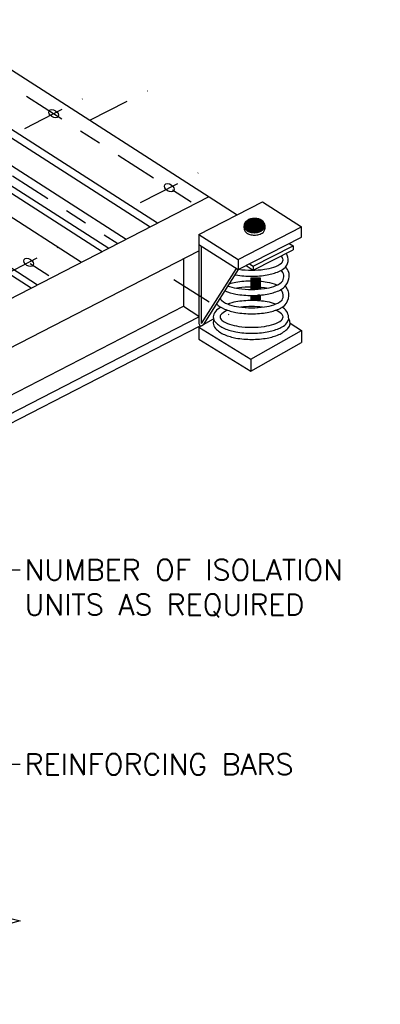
# Model space of a CAD drawing. Header units: inches. Extents: x 0.69 to 7.65, y 0.19 to 9.23.
# Tile 4 of 4: x 4.26 to 5.87, y 4.62 to 9.02. Entities that reach past the tile are written whole.
import ezdxf

# ---------------------------------------------------------------- set-up
doc = ezdxf.new("R2010")
doc.units = ezdxf.units.IN
doc.header["$MEASUREMENT"] = 0
doc.header["$PDSIZE"] = -1
doc.linetypes.add('CENTER2', pattern=[1.125, 0.75, -0.125, 0.125, -0.125])
for name, color, linetype in [('M-DETL-HEVY', 5, 'Continuous'), ('M-DETL-MEDM', 4, 'Continuous'), ('M-DETL-TEXT', 2, 'Continuous'), ('M-DETL-THIN', 2, 'Continuous'), ('M-DETL-XTHN', 1, 'Continuous')]:
    doc.layers.add(name, color=color, linetype=linetype)
doc.styles.add('Romans', font='romans.shx')
doc.dimstyles.new('VA-Dims', dxfattribs={"dimtxt": 0.09375, "dimasz": 0.09375, "dimexe": 0.09375, "dimexo": 0.03125, "dimgap": 0.02, "dimtad": 1, "dimdec": 5, "dimzin": 0, "dimdsep": 46, "dimlunit": 4, "dimtxsty": 'Romans', "dimblk": 'ARCHTICK', "dimcen": 0.09375, "dimclrd": 256, "dimclre": 256, "dimclrt": 256, "dimadec": 0, "dimazin": 0, "dimtfac": 1, "dimtdec": 5, "dimtofl": 0, "dimtmove": 0, "dimatfit": 3, "dimfxl": 1, "dimfrac": 2, "dimtolj": 1, "dimtzin": 0, "dimlwd": -1, "dimlwe": -1, "dimarcsym": 0})

# ---------------------------------------------------------------- blocks, each defined once
blk = doc.blocks.new('_ArchTick')
at = {"color": 0, "linetype": 'ByBlock', "const_width": 0.15}
blk.add_lwpolyline([(-0.5, -0.5), (0.5, 0.5)], dxfattribs=at)

msp = doc.modelspace()

# ---------------------------------------------------------------- linework, layer by layer
at = {"layer": 'M-DETL-HEVY'}
for p, q in [((3.872, 9.0242), (5.2318, 8.1525)), ((3.7963, 8.7699), (4.8431, 8.0988)), ((3.829, 8.7867), (4.8758, 8.1156)), ((3.4655, 8.6275), (4.5363, 7.941)), ((3.8191, 8.6303), (4.7349, 8.0432)), ((3.8135, 8.5441), (4.6572, 8.0032)), ((3.2643, 8.4962), (4.3111, 7.8252)), ((3.2685, 8.5262), (4.3393, 7.8397)), ((3.8136, 8.5103), (4.6281, 7.9882)), ((2.8445, 7.0707), (5.1038, 8.2329)), ((3.3593, 7.1163), (5.0605, 7.9914)), ((4.9912, 7.9557), (4.9912, 7.7429)), ((3.5043, 6.978), (4.9912, 7.7429)), ((4.9912, 7.7429), (5.0605, 7.6984)), ((3.4345, 6.8588), (5.0605, 7.6952)), ((3.4456, 6.822), (5.0627, 7.6538))]:
    msp.add_line(p, q, dxfattribs=at)
at = {"layer": 'M-DETL-MEDM'}
for p, q in [((5.0605, 8.0644), (5.344, 8.2102)), ((5.344, 8.2102), (5.5192, 8.0979)), ((5.0605, 8.0644), (5.0605, 7.6664)), ((5.0605, 8.0644), (5.2357, 7.9521)), ((5.2357, 7.9521), (5.5192, 8.0979)), ((5.5192, 8.0526), (5.5192, 8.0979)), ((5.0605, 8.0191), (5.2357, 7.9068)), ((5.0709, 8.0124), (5.0709, 7.6664)), ((5.2357, 7.9068), (5.5192, 8.0526)), ((5.3034, 7.9217), (5.4809, 8.013)), ((5.4636, 8.024), (5.4809, 8.013)), ((5.4809, 8.013), (5.4809, 7.9959)), ((5.3034, 7.9046), (5.4809, 7.9959)), ((5.2357, 7.9521), (5.2357, 7.9068)), ((5.2714, 7.9251), (5.3034, 7.9046)), ((5.2861, 7.9327), (5.3034, 7.9217)), ((5.2269, 7.9123), (5.0709, 7.6664)), ((5.2357, 7.9068), (5.0797, 7.6608)), ((5.3034, 7.9217), (5.3034, 7.9046)), ((5.2929, 7.8704), (5.3346, 7.8704)), ((5.2929, 7.8704), (5.2929, 7.8183)), ((5.3346, 7.8704), (5.3346, 7.82)), ((5.2929, 7.7914), (5.2929, 7.7725)), ((5.3346, 7.7932), (5.3346, 7.7725)), ((5.2929, 7.7725), (5.3346, 7.7725)), ((5.0605, 7.6495), (5.1256, 7.6865)), ((5.4676, 7.6683), (5.5192, 7.6352)), ((5.0605, 7.6495), (5.2925, 7.5063)), ((5.0605, 7.6495), (5.0605, 7.5961)), ((5.2925, 7.5063), (5.5192, 7.6352)), ((5.5192, 7.6352), (5.5192, 7.5814)), ((5.0605, 7.5961), (5.2925, 7.4525)), ((5.2925, 7.4525), (5.5192, 7.5814)), ((5.2925, 7.5063), (5.2925, 7.4525))]:
    msp.add_line(p, q, dxfattribs=at)
for points in [[(5.276, 8.0689, 0.011098), (5.2782, 8.0678), (5.2782, 8.0678, 0.038467), (5.2877, 8.0643), (5.2877, 8.0643, 0.035572), (5.2979, 8.0622), (5.2979, 8.0622, 0.034179), (5.3083, 8.0615), (5.3083, 8.0615, 0.034179), (5.3187, 8.0622), (5.3187, 8.0622, 0.035572), (5.3289, 8.0643), (5.3289, 8.0643, 0.038467), (5.3384, 8.0678), (5.3384, 8.0678, 0.043041), (5.3469, 8.0727), (5.3469, 8.0727, 0.012316), (5.3489, 8.0741)], [(5.2386, 7.9083, 0.033847), (5.296, 7.9044), (5.296, 7.9044, 0.033956), (5.3535, 7.9083), (5.3535, 7.9083, 0.045733), (5.3952, 7.9179), (5.3952, 7.9179, 0.088698), (5.4295, 7.9365), (5.4295, 7.9365, 0.228442), (5.4364, 7.9507), (5.4364, 7.9507, 0.228442), (5.4295, 7.9649), (5.4295, 7.9649, 0.010245), (5.4259, 7.9676)], [(5.2215, 7.8844, 0.004945), (5.2261, 7.8836), (5.2261, 7.8836, 0.043759), (5.296, 7.8774), (5.296, 7.8774, 0.043759), (5.3658, 7.8836), (5.3658, 7.8836, 0.057151), (5.4173, 7.8989), (5.4173, 7.8989, 0.052267), (5.4401, 7.9115)], [(5.1898, 7.8344, 0.016613), (5.1967, 7.8318), (5.1967, 7.8318, 0.045733), (5.2384, 7.8222), (5.2384, 7.8222, 0.033956), (5.296, 7.8183), (5.296, 7.8183, 0.033956), (5.3535, 7.8222), (5.3535, 7.8222, 0.045733), (5.3952, 7.8318), (5.3952, 7.8318, 0.088698), (5.4295, 7.8504), (5.4295, 7.8504, 0.120338), (5.4348, 7.8572)], [(5.4094, 7.8377, 0.048102), (5.3658, 7.8498), (5.3658, 7.8498, 0.043759), (5.296, 7.8559), (5.296, 7.8559, 0.043759), (5.2261, 7.8498), (5.2261, 7.8498, 0.034481), (5.1946, 7.8419)], [(5.1758, 7.8123, 0.055776), (5.2261, 7.7975), (5.2261, 7.7975, 0.043759), (5.296, 7.7914), (5.296, 7.7914, 0.043759), (5.3658, 7.7975), (5.3658, 7.7975, 0.057151), (5.4173, 7.8128), (5.4173, 7.8128, 0.028402), (5.43, 7.8191)], [(5.3626, 7.8236, 0.009853), (5.3535, 7.8251), (5.3535, 7.8251, 0.033956), (5.296, 7.829), (5.296, 7.829, 0.033956), (5.2384, 7.8251), (5.2384, 7.8251, 0.009853), (5.2293, 7.8236)], [(5.1388, 7.754, 0.085973), (5.1746, 7.7309), (5.1746, 7.7309, 0.057151), (5.2261, 7.7156), (5.2261, 7.7156, 0.043759), (5.296, 7.7094), (5.296, 7.7094, 0.043759), (5.3658, 7.7156), (5.3658, 7.7156, 0.057151), (5.4173, 7.7309), (5.4173, 7.7309, 0.025222), (5.4286, 7.7364)], [(5.1557, 7.7806, 0.198837), (5.1624, 7.7684), (5.1624, 7.7684, 0.088698), (5.1967, 7.7499), (5.1967, 7.7499, 0.045733), (5.2384, 7.7403), (5.2384, 7.7403, 0.033956), (5.296, 7.7364), (5.296, 7.7364, 0.033956), (5.3535, 7.7403), (5.3535, 7.7403, 0.045733), (5.3952, 7.7499), (5.3952, 7.7499, 0.088698), (5.4295, 7.7684), (5.4295, 7.7684, 0.045441), (5.4319, 7.7707)], [(5.4033, 7.7529, 0.041166), (5.3658, 7.7628), (5.3658, 7.7628, 0.043759), (5.296, 7.7689), (5.296, 7.7689, 0.043759), (5.2261, 7.7628), (5.2261, 7.7628, 0.041166), (5.1886, 7.7529)], [(5.1585, 7.7392, 0.062994), (5.134, 7.7196), (5.134, 7.7196, 0.195067), (5.1243, 7.6957), (5.1243, 7.6957, 0.195067), (5.134, 7.6718), (5.134, 7.6718, 0.099558), (5.1746, 7.6439), (5.1746, 7.6439, 0.057151), (5.2261, 7.6286), (5.2261, 7.6286, 0.043759), (5.296, 7.6225), (5.296, 7.6225, 0.043759), (5.3658, 7.6286), (5.3658, 7.6286, 0.057151), (5.4173, 7.6439), (5.4173, 7.6439, 0.019105), (5.426, 7.648)], [(5.1556, 7.6957, 0.228442), (5.1624, 7.6815), (5.1624, 7.6815, 0.088698), (5.1967, 7.663), (5.1967, 7.663, 0.045733), (5.2384, 7.6533), (5.2384, 7.6533, 0.033956), (5.296, 7.6494), (5.296, 7.6494, 0.033956), (5.3535, 7.6533), (5.3535, 7.6533, 0.045733), (5.3952, 7.663), (5.3952, 7.663, 0.088698), (5.4295, 7.6815), (5.4295, 7.6815, 0.228442), (5.4364, 7.6957), (5.4364, 7.6957, 0.228442), (5.4295, 7.7099), (5.4295, 7.7099, 0.069089), (5.4033, 7.7254)], [(5.1886, 7.7254, 0.069089), (5.1624, 7.7099), (5.1624, 7.7099, 0.228442), (5.1556, 7.6957)], [(5.3448, 7.7392, 0.028819), (5.296, 7.742), (5.296, 7.742, 0.028819), (5.2471, 7.7392)], [(5.1272, 7.682, 0.103027), (5.1243, 7.6683), (5.1243, 7.6683, 0.195067), (5.134, 7.6443), (5.134, 7.6443, 0.099558), (5.1746, 7.6165), (5.1746, 7.6165, 0.057151), (5.2261, 7.6012), (5.2261, 7.6012, 0.043759), (5.296, 7.595), (5.296, 7.595, 0.043759), (5.3658, 7.6012), (5.3658, 7.6012, 0.057151), (5.4173, 7.6165), (5.4173, 7.6165, 0.099558), (5.4579, 7.6443), (5.4579, 7.6443, 0.356195), (5.4616, 7.6876)]]:
    msp.add_lwpolyline(points, format="xyb", dxfattribs=at)
for centre, radius, start, end in [((5.2954, 8.0976), 0.0347, 160.6723, 235.964), ((5.32, 8.0965), 0.0366, 322.1007, 26.532), ((5.4091, 7.9509), 0.05, 308.1958, 35.5828), ((5.3996, 7.8761), 0.04, 331.7209, 44.4214), ((5.3874, 7.8829), 0.0767, 303.7626, 1.5941), ((5.3698, 7.8606), 0.0984, 20.079, 37.0325), ((5.3933, 7.8763), 0.0713, 6.9914, 14.6706), ((5.3959, 7.794), 0.0662, 296.3056, 16.6603), ((5.398, 7.791), 0.0394, 329.0899, 42.3033), ((5.3689, 7.774), 0.0984, 23.3116, 37.7518), ((5.3684, 7.6327), 0.1248, 56.3556, 58.5696), ((5.4012, 7.6882), 0.0605, 358.9958, 53.0669), ((5.0709, 7.6664), 0.0104, 180, 327.6132), ((5.4073, 7.7008), 0.056, 289.4375, 345.9187), ((5.4333, 7.6683), 0.0343, 0, 23.529)]:
    msp.add_arc(centre, radius, start, end, dxfattribs=at)
for p in [(5.294, 7.8672), (5.294, 7.8607), (5.294, 7.8542), (5.294, 7.8477), (5.294, 7.8412), (5.2956, 7.864), (5.2956, 7.8574), (5.2956, 7.8509), (5.2956, 7.8444), (5.2956, 7.8379), (5.2972, 7.8672), (5.2972, 7.8607), (5.2972, 7.8542), (5.2972, 7.8477), (5.2972, 7.8412), (5.2989, 7.864), (5.2989, 7.8574), (5.2989, 7.8509), (5.2989, 7.8444), (5.2989, 7.8379), (5.3005, 7.8672), (5.3005, 7.8607), (5.3005, 7.8542), (5.3005, 7.8477), (5.3005, 7.8412), (5.3021, 7.864), (5.3021, 7.8574), (5.3021, 7.8509), (5.3021, 7.8444), (5.3021, 7.8379), (5.3038, 7.8672), (5.3038, 7.8607), (5.3038, 7.8542), (5.3038, 7.8477), (5.3038, 7.8412), (5.3054, 7.864), (5.3054, 7.8574), (5.3054, 7.8509), (5.3054, 7.8444), (5.3054, 7.8379), (5.307, 7.8672), (5.307, 7.8607), (5.307, 7.8542), (5.307, 7.8477), (5.307, 7.8412), (5.3086, 7.864), (5.3086, 7.8574), (5.3086, 7.8509), (5.3086, 7.8444), (5.3086, 7.8379), (5.3103, 7.8672), (5.3103, 7.8607), (5.3103, 7.8542), (5.3103, 7.8477), (5.3103, 7.8412), (5.3119, 7.864), (5.3119, 7.8574), (5.3119, 7.8509), (5.3119, 7.8444), (5.3119, 7.8379), (5.3135, 7.8672), (5.3135, 7.8607), (5.3135, 7.8542), (5.3135, 7.8477), (5.3135, 7.8412), (5.3151, 7.864), (5.3151, 7.8574), (5.3151, 7.8509), (5.3151, 7.8444), (5.3151, 7.8379), (5.3168, 7.8672), (5.3168, 7.8607), (5.3168, 7.8542), (5.3168, 7.8477), (5.3168, 7.8412), (5.3184, 7.864), (5.3184, 7.8574), (5.3184, 7.8509), (5.3184, 7.8444), (5.3184, 7.8379), (5.32, 7.8672), (5.32, 7.8607), (5.32, 7.8542), (5.32, 7.8477), (5.32, 7.8412), (5.3217, 7.864), (5.3217, 7.8574), (5.3217, 7.8509), (5.3217, 7.8444), (5.3217, 7.8379), (5.3233, 7.8672), (5.3233, 7.8607), (5.3233, 7.8542), (5.3233, 7.8477), (5.3233, 7.8412), (5.3249, 7.864), (5.3249, 7.8574), (5.3249, 7.8509), (5.3249, 7.8444), (5.3249, 7.8379), (5.3265, 7.8672), (5.3265, 7.8607), (5.3265, 7.8542), (5.3265, 7.8477), (5.3265, 7.8412), (5.3282, 7.864), (5.3282, 7.8574), (5.3282, 7.8509), (5.3282, 7.8444), (5.3282, 7.8379), (5.3298, 7.8672), (5.3298, 7.8607), (5.3298, 7.8542), (5.3298, 7.8477), (5.3298, 7.8412), (5.3314, 7.864), (5.3314, 7.8574), (5.3314, 7.8509), (5.3314, 7.8444), (5.3314, 7.8379), (5.333, 7.8672), (5.333, 7.8607), (5.333, 7.8477), (5.333, 7.8412), (5.294, 7.8347), (5.294, 7.8281), (5.294, 7.8216), (5.2956, 7.8314), (5.2956, 7.8249), (5.2972, 7.8347), (5.2972, 7.8281), (5.2972, 7.8216), (5.2989, 7.8314), (5.2989, 7.8249), (5.3005, 7.8347), (5.3005, 7.8281), (5.3005, 7.8216), (5.3021, 7.8314), (5.3021, 7.8249), (5.3038, 7.8347), (5.3038, 7.8281), (5.3038, 7.8216), (5.3054, 7.8314), (5.3054, 7.8249), (5.307, 7.8347), (5.307, 7.8281), (5.307, 7.8216), (5.3086, 7.8314), (5.3086, 7.8249), (5.3103, 7.8347), (5.3103, 7.8281), (5.3103, 7.8216), (5.3119, 7.8314), (5.3119, 7.8249), (5.3135, 7.8347), (5.3135, 7.8281), (5.3135, 7.8216), (5.3151, 7.8314), (5.3151, 7.8249), (5.3168, 7.8347), (5.3168, 7.8281), (5.3168, 7.8216), (5.3184, 7.8314), (5.3184, 7.8249), (5.32, 7.8347), (5.32, 7.8281), (5.32, 7.8216), (5.3217, 7.8314), (5.3217, 7.8249), (5.3233, 7.8347), (5.3233, 7.8281), (5.3233, 7.8216), (5.3249, 7.8314), (5.3249, 7.8249), (5.3249, 7.7923), (5.3265, 7.8347), (5.3265, 7.8281), (5.3265, 7.8216), (5.3282, 7.8314), (5.3282, 7.8249), (5.3282, 7.7923), (5.3298, 7.8347), (5.3298, 7.8281), (5.3298, 7.8216), (5.3314, 7.8314), (5.3314, 7.8249), (5.3314, 7.7923), (5.333, 7.8347), (5.333, 7.8281), (5.333, 7.8216), (5.294, 7.7891), (5.294, 7.7826), (5.294, 7.7761), (5.2956, 7.7858), (5.2956, 7.7793), (5.2956, 7.7728), (5.2972, 7.7891), (5.2972, 7.7826), (5.2972, 7.7761), (5.2989, 7.7858), (5.2989, 7.7793), (5.2989, 7.7728), (5.3005, 7.7891), (5.3005, 7.7826), (5.3005, 7.7761), (5.3021, 7.7858), (5.3021, 7.7793), (5.3021, 7.7728), (5.3038, 7.7891), (5.3038, 7.7826), (5.3038, 7.7761), (5.3054, 7.7858), (5.3054, 7.7793), (5.3054, 7.7728), (5.307, 7.7891), (5.307, 7.7826), (5.307, 7.7761), (5.3086, 7.7858), (5.3086, 7.7793), (5.3086, 7.7728), (5.3103, 7.7891), (5.3103, 7.7826), (5.3103, 7.7761), (5.3119, 7.7858), (5.3119, 7.7793), (5.3119, 7.7728), (5.3135, 7.7891), (5.3135, 7.7826), (5.3135, 7.7761), (5.3151, 7.7858), (5.3151, 7.7793), (5.3151, 7.7728), (5.3168, 7.7891), (5.3168, 7.7826), (5.3168, 7.7761), (5.3184, 7.7858), (5.3184, 7.7793), (5.3184, 7.7728), (5.32, 7.7891), (5.32, 7.7826), (5.32, 7.7761), (5.3217, 7.7858), (5.3217, 7.7793), (5.3217, 7.7728), (5.3233, 7.7891), (5.3233, 7.7826), (5.3233, 7.7761), (5.3249, 7.7858), (5.3249, 7.7793), (5.3249, 7.7728), (5.3265, 7.7891), (5.3265, 7.7826), (5.3265, 7.7761), (5.3282, 7.7858), (5.3282, 7.7793), (5.3282, 7.7728), (5.3298, 7.7891), (5.3298, 7.7826), (5.3298, 7.7761), (5.3314, 7.7858), (5.3314, 7.7793), (5.3314, 7.7728), (5.333, 7.7891), (5.333, 7.7826), (5.333, 7.7761)]:
    msp.add_point(p, dxfattribs=at)
at = {"layer": 'M-DETL-THIN'}
for centre in [(4.4114, 8.6042), (4.9283, 8.2729), (4.2997, 7.9393)]:
    msp.add_ellipse(centre, major_axis=(-0.0201, 0.0129), ratio=0.655312, dxfattribs=at)
at = {"layer": 'M-DETL-XTHN', "linetype": 'CENTER2', "ltscale": 0.25}
for p, q in [((4.2898, 8.6822), (5.0499, 8.1949)), ((4.5736, 8.5745), (4.8306, 8.7067)), ((4.2829, 8.5381), (4.5399, 8.6703)), ((3.6539, 8.3533), (4.4213, 7.8613)), ((4.2271, 8.326), (4.6979, 8.0241)), ((4.7998, 8.2068), (5.0568, 8.339)), ((4.1712, 7.8732), (4.4282, 8.0054)), ((4.9485, 7.8635), (5.1936, 7.7064))]:
    msp.add_line(p, q, dxfattribs=at)
at = {"layer": 'M-DETL-XTHN', "linetype": 'Continuous'}
msp.add_lwpolyline([(4.2016, 5.3352), (4.2016, 5.0113), (4.2619, 4.9952), (4.1412, 4.9628), (4.2016, 4.9466), (4.2016, 4.6227)], dxfattribs=at)

# ---------------------------------------------------------------- texts
at = {"layer": 'M-DETL-TEXT', "char_height": 0.09375, "attachment_point": 1, "style": 'Romans'}
for s, insert in [('NUMBER OF ISOLATION\\PUNITS AS REQUIRED', (4.2816, 6.6118)), ('REINFORCING BARS', (4.2816, 5.7426))]:
    msp.add_mtext(s, dxfattribs=dict(at, insert=insert))

# ---------------------------------------------------------------- meshes
at = {"layer": 'M-DETL-MEDM'}
mesh = msp.add_polyface(dxfattribs=at)
corners = [(5.2756, 8.0813), (5.2739, 8.0826), (5.2826, 8.0773), (5.2698, 8.0861), (5.2863, 8.0759), (5.2682, 8.0882), (5.2906, 8.0743), (5.2655, 8.0916), (5.295, 8.0734), (5.2645, 8.0941), (5.2993, 8.0725), (5.2629, 8.0976), (5.304, 8.0722), (5.2625, 8.1002), (5.3083, 8.0719), (5.262, 8.1039), (5.3131, 8.0722), (5.2624, 8.1065), (5.3173, 8.0725), (5.2629, 8.1101), (5.322, 8.0735), (5.2641, 8.1127), (5.326, 8.0743), (5.2655, 8.1161), (5.3304, 8.0759), (5.2674, 8.1186), (5.334, 8.0773), (5.2698, 8.1217), (5.3379, 8.0795), (5.2724, 8.1238), (5.341, 8.0813), (5.2756, 8.1265), (5.3442, 8.084), (5.2787, 8.1283), (5.3468, 8.0861), (5.2826, 8.1305), (5.3492, 8.0892), (5.2862, 8.1318), (5.3511, 8.0916), (5.2906, 8.1335), (5.3526, 8.0951), (5.2946, 8.1343), (5.3537, 8.0976), (5.2993, 8.1353), (5.3542, 8.1012), (5.3546, 8.1039), (5.3035, 8.1356), (5.3546, 8.1039), (5.3541, 8.1075), (5.3083, 8.1359), (5.3537, 8.1101), (5.3126, 8.1356), (5.3521, 8.1137), (5.3173, 8.1353), (5.3511, 8.1161), (5.3216, 8.1344), (5.3484, 8.1196), (5.326, 8.1335), (5.3468, 8.1217), (5.3303, 8.1319), (5.3427, 8.1251), (5.334, 8.1305), (5.341, 8.1265)]
mesh.append_faces([[corners[k] for k in face] for face in [(0, 0, 2, 1), (1, 2, 4, 3), (3, 4, 6, 5), (5, 6, 8, 7), (7, 8, 10, 9), (9, 10, 12, 11), (11, 12, 14, 13), (13, 14, 16, 15), (15, 16, 18, 17), (17, 18, 20, 19), (19, 20, 22, 21), (21, 22, 24, 23), (23, 24, 26, 25), (25, 26, 28, 27), (27, 28, 30, 29), (29, 30, 32, 31), (31, 32, 34, 33), (33, 34, 36, 35), (35, 36, 38, 37), (37, 38, 40, 39), (39, 40, 42, 41), (41, 42, 44, 43), (43, 44, 47, 46), (46, 45, 48, 49), (49, 48, 50, 51), (51, 50, 52, 53), (53, 52, 54, 55), (55, 54, 56, 57), (57, 56, 58, 59), (59, 58, 60, 61), (61, 60, 62, 62)]], dxfattribs={"vtx0": -1, "vtx2": -1})

# ---------------------------------------------------------------- leaders
at = {"layer": 'M-DETL-TEXT', "annotation_type": 0, "has_hookline": 1, "hookline_direction": 0}
for points, override, text_width in [([(3.5043, 6.5606), (4.2616, 6.5649)], {"dimasz": 0.125, "dimgap": 0.02, "dimtad": 0}, 1.5893), ([(3.8766, 4.9401), (4.1366, 5.6957), (4.2616, 5.6957)], {"dimasz": 0.125, "dimtad": 0}, 1.3259)]:
    msp.add_leader(points, dimstyle='VA-Dims', override=override, dxfattribs=dict(at, text_width=text_width))

doc.saveas('drawing.dxf')
